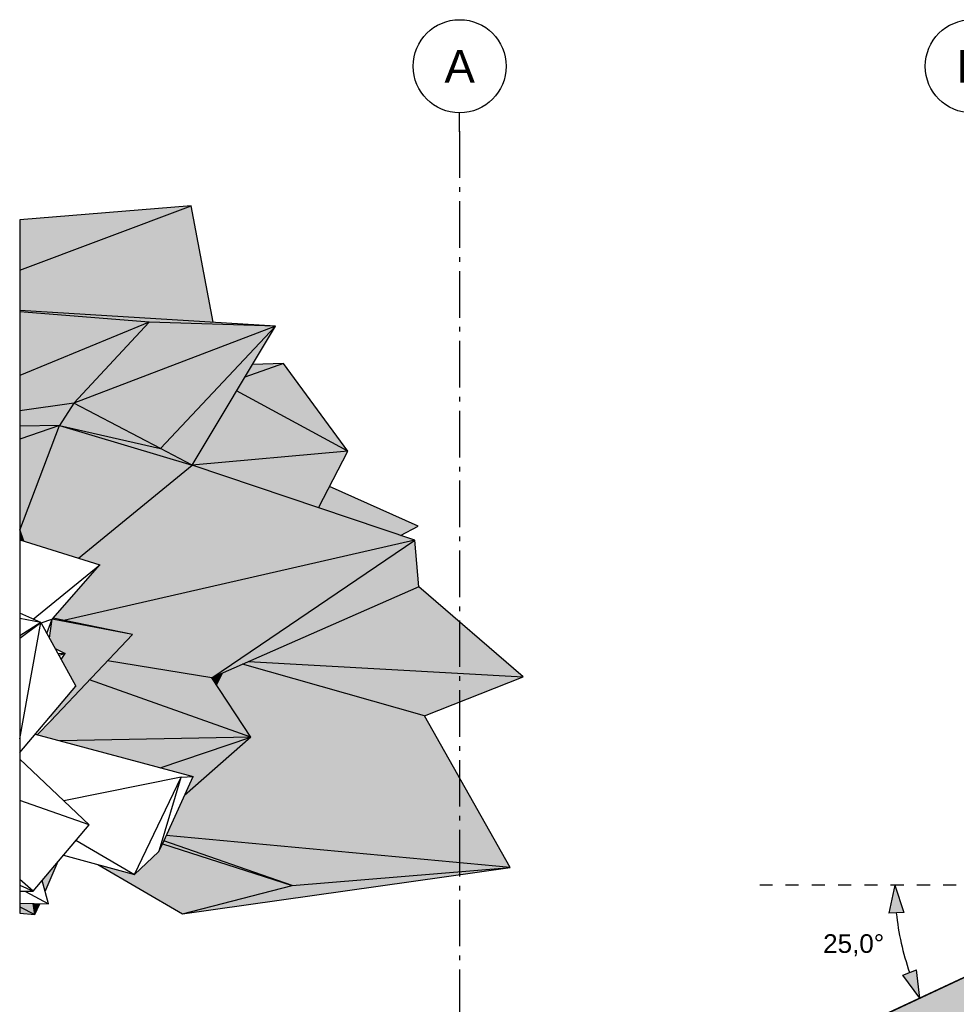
# Model space of a CAD drawing. Header units: millimetres. Extents: x 165469 to 198610573, y -6480348228 to 105421.
# Tile 13 of 41: x 174840654 to 174850712, y -6480301022 to -6480290449. Entities that reach past the tile are written whole.
import ezdxf
from ezdxf.enums import TextEntityAlignment as Align

# ---------------------------------------------------------------- set-up
doc = ezdxf.new("R2010")
doc.units = ezdxf.units.MM
doc.header["$LTSCALE"] = 0.5
doc.header["$MEASUREMENT"] = 0
for name, pattern in [('Akselinje', [1500, 1000, -200, 100, -200]), ('PLINE', [0]), ('Små Stiplet', [564.444444, 282.222222, -282.222222])]:
    doc.linetypes.add(name, pattern=pattern)
for name, color, linetype in [('26-- Yttertak (Skravur)(Nye konstruksjoner)', 7, 'Continuous'), ('26-- Yttertak(Nye konstruksjoner)', 7, 'Continuous'), ('265- Gesimser_ takrenner og nedløp(Nye konstruksjoner)', 7, 'Continuous'), ('269- Andre deler av yttertak(Nye konstruksjoner)', 7, 'Continuous'), ('711--_E__ Eksisterende terreng(Nye konstruksjoner)', 7, 'Continuous'), ('82-- Modullinjer(Nye konstruksjoner)', 7, 'Continuous'), ('842-M___1_50 Målsetting bygning(Nye konstruksjoner)', 7, 'Continuous')]:
    doc.layers.add(name, color=color, linetype=linetype)
doc.styles.add('GENERATED_STYLE_1', font='arial.ttf')
doc.styles.add('GENERATED_STYLE_2', font='arial.ttf')
doc.dimstyles.new('GENERATED_STYLE__4', dxfattribs={"dimtxt": 200, "dimasz": 293.719807, "dimexe": 0.18, "dimexo": 40, "dimgap": 0, "dimtad": 1, "dimtih": 1, "dimtoh": 1, "dimdec": 0, "dimzin": 0, "dimdsep": 46, "dimtxsty": 'GENERATED_STYLE_1', "dimblk": 'ARROWHEAD_5', "dimblk1": 'ARROWHEAD_5', "dimblk2": 'ARROWHEAD_5', "dimcen": 0.09, "dimclrd": 256, "dimclre": 256, "dimclrt": 256, "dimadec": 1, "dimazin": 0, "dimtfac": 1, "dimtdec": 4, "dimtmove": 0, "dimatfit": 3, "dimfxl": 1, "dimtolj": 1, "dimtzin": 0, "dimarcsym": 0})

# ---------------------------------------------------------------- blocks, each defined once
blk = doc.blocks.new('Standard grid marker[2]_3', base_point=(174845378, -6480291449))
at = {"layer": '82-- Modullinjer(Nye konstruksjoner)', "linetype": 'Akselinje'}
for p, q in [((174845378, -6480291649), (174845378, -6480291449)), ((174845378, -6480291649), (174845378, -6480311206)), ((174845378, -6480311206), (174845378, -6480311406))]:
    blk.add_line(p, q, dxfattribs=at)
at = {"layer": '82-- Modullinjer(Nye konstruksjoner)', "linetype": 'PLINE'}
for centre in [(174845378, -6480290949), (174845378, -6480311906)]:
    blk.add_circle(centre, 500, dxfattribs=at)
at = {"layer": '82-- Modullinjer(Nye konstruksjoner)', "linetype": 'Akselinje'}
for p in [(174845378, -6480291649), (174845378, -6480291649), (174845378, -6480311206), (174845378, -6480311206)]:
    blk.add_point(p, dxfattribs=at)
at = {"layer": '82-- Modullinjer(Nye konstruksjoner)', "style": 'GENERATED_STYLE_2'}
for tag, p in [('AC_MarkerText_1_0', (174845378, -6480290774)), ('AC_MarkerText_1_1', (174845378, -6480311731))]:
    blk.add_attdef(tag, text='', height=350, rotation=360, dxfattribs=at).set_placement(p, align=Align.TOP_CENTER)
blk = doc.blocks.new('Standard grid marker[3]_3', base_point=(174850878, -6480291449))
at = {"layer": '82-- Modullinjer(Nye konstruksjoner)', "linetype": 'Akselinje'}
for p, q in [((174850878, -6480291649), (174850878, -6480291449)), ((174850878, -6480291649), (174850878, -6480311206)), ((174850878, -6480311206), (174850878, -6480311406))]:
    blk.add_line(p, q, dxfattribs=at)
at = {"layer": '82-- Modullinjer(Nye konstruksjoner)', "linetype": 'PLINE'}
for centre in [(174850878, -6480290949), (174850878, -6480311906)]:
    blk.add_circle(centre, 500, dxfattribs=at)
at = {"layer": '82-- Modullinjer(Nye konstruksjoner)', "linetype": 'Akselinje'}
for p in [(174850878, -6480291649), (174850878, -6480291649), (174850878, -6480311206), (174850878, -6480311206)]:
    blk.add_point(p, dxfattribs=at)
at = {"layer": '82-- Modullinjer(Nye konstruksjoner)', "style": 'GENERATED_STYLE_2'}
for tag, p in [('AC_MarkerText_1_0', (174850878, -6480290774)), ('AC_MarkerText_1_1', (174850878, -6480311731))]:
    blk.add_attdef(tag, text='', height=350, rotation=360, dxfattribs=at).set_placement(p, align=Align.TOP_CENTER)
blk = doc.blocks.new('*D92', base_point=(168699949, -6480347906))
at = {"layer": '842-M___1_50 Målsetting bygning(Nye konstruksjoner)', "linetype": 'Continuous'}
for points in [[(174850053, -6480299742), (174849989, -6480300044), (174850148, -6480300036)], [(174850322, -6480300957), (174850285, -6480300650), (174850136, -6480300710)]]:
    blk.add_hatch(color=256, dxfattribs=at).paths.add_polyline_path(points)
at = {"layer": '842-M___1_50 Målsetting bygning(Nye konstruksjoner)', "linetype": 'PLINE'}
for p, q in [((174850053, -6480299742), (174849989, -6480300044)), ((174850053, -6480299742), (174850148, -6480300036)), ((174850148, -6480300036), (174849989, -6480300044)), ((174850136, -6480300710), (174850285, -6480300650)), ((174850322, -6480300957), (174850285, -6480300650)), ((174850322, -6480300957), (174850136, -6480300710))]:
    blk.add_line(p, q, dxfattribs=at)
blk.add_arc((174852928, -6480299742), 2876, 185.9516, 199.0484, dxfattribs=at)
at = {"layer": '842-M___1_50 Målsetting bygning(Nye konstruksjoner)', "insert": (174849282, -6480300507), "char_height": 200, "attachment_point": 7, "style": 'GENERATED_STYLE_1'}
blk.add_mtext('\\A1;{\\pql;\\fArial|b0|i0|c0|p0;\\W1.000000;25,0°}', dxfattribs=at)
blk = doc.blocks.new('ARROWHEAD_5')
at = {"linetype": 'Continuous'}
blk.add_hatch(color=256, dxfattribs=at).paths.add_polyline_path([(-1, 0.2679), (0, 0), (-1, -0.2679)])
blk.add_line((0, 0), (-1, 0), dxfattribs=at)

msp = doc.modelspace()

# ---------------------------------------------------------------- hatches: boundary and pattern name
at = {"layer": '26-- Yttertak (Skravur)(Nye konstruksjoner)', "linetype": 'Continuous'}
for points in [[(174844685.5, -6480303585.5), (174844685.5, -6480303685.5), (174852928.5, -6480299841.7), (174852928.5, -6480299741.7)], [(174845391.5, -6480303356.3), (174845391.5, -6480303806.3), (174852928.5, -6480300291.7), (174852928.5, -6480299841.7)]]:
    msp.add_hatch(color=256, dxfattribs=at).paths.add_polyline_path(points)
at = {"layer": '269- Andre deler av yttertak(Nye konstruksjoner)', "linetype": 'Continuous'}
msp.add_hatch(color=256, dxfattribs=at).paths.add_polyline_path([(174844678.4, -6480303583.6), (174844685.5, -6480303598.8), (174844685.5, -6480303585.5), (174852928.5, -6480299741.7), (174852946.6, -6480299750.1), (174852950.7, -6480299748.2), (174852950.7, -6480299726.2)])
msp.add_hatch(color=256, dxfattribs=at).paths.add_polyline_path([(174844678.4, -6480303583.6), (174844685.5, -6480303598.8), (174844685.5, -6480303585.5), (174852928.5, -6480299741.7), (174852946.6, -6480299750.1), (174852950.7, -6480299748.2), (174852950.7, -6480299726.2)])
at = {"layer": '711--_E__ Eksisterende terreng(Nye konstruksjoner)', "linetype": 'Continuous'}
for points in [[(174842494.5, -6480292448.8), (174840653.6, -6480292597.2), (174840653.6, -6480293137.8)], [(174840653.6, -6480293137.8), (174840653.6, -6480293570.6), (174842730.4, -6480293698.5), (174842494.5, -6480292448.8)], [(174842494.5, -6480292448.8), (174840653.6, -6480292597.2), (174840653.6, -6480293137.8)], [(174840653.6, -6480293137.8), (174840653.6, -6480293570.6), (174842730.4, -6480293698.5), (174842494.5, -6480292448.8)], [(174840653.6, -6480293570.6), (174840653.6, -6480293586.9), (174842045.4, -6480293695.5), (174843399.5, -6480293739.8)], [(174840653.6, -6480293570.6), (174840653.6, -6480293586.9), (174842045.4, -6480293695.5), (174843399.5, -6480293739.8)], [(174840653.6, -6480293586.9), (174840653.6, -6480294268.4), (174842045.4, -6480293695.5)], [(174840653.6, -6480293586.9), (174840653.6, -6480294268.4), (174842045.4, -6480293695.5)], [(174840653.6, -6480294647.4), (174841233.5, -6480294567.6), (174842045.4, -6480293695.5), (174840653.6, -6480294268.4)], [(174840653.6, -6480294647.4), (174841233.5, -6480294567.6), (174842045.4, -6480293695.5), (174840653.6, -6480294268.4)], [(174842045.4, -6480293695.5), (174841233.5, -6480294567.6), (174843399.5, -6480293739.8)], [(174842045.4, -6480293695.5), (174841233.5, -6480294567.6), (174843399.5, -6480293739.8)], [(174843399.5, -6480293739.8), (174841233.5, -6480294567.6), (174842166.3, -6480295052.9)], [(174843399.5, -6480293739.8), (174841233.5, -6480294567.6), (174842166.3, -6480295052.9)], [(174843399.5, -6480293739.8), (174842166.3, -6480295052.9), (174842504.1, -6480295234.1)], [(174843399.5, -6480293739.8), (174842166.3, -6480295052.9), (174842504.1, -6480295234.1)], [(174842983.1, -6480294434.7), (174844178.7, -6480295083.3), (174843486.8, -6480294139.2), (174843070.4, -6480294288.9)], [(174842983.1, -6480294434.7), (174844178.7, -6480295083.3), (174843486.8, -6480294139.2), (174843070.4, -6480294288.9)], [(174843070.4, -6480294288.9), (174843486.8, -6480294139.2), (174843152.6, -6480294151.8)], [(174843070.4, -6480294288.9), (174843486.8, -6480294139.2), (174843152.6, -6480294151.8)], [(174842983.1, -6480294434.7), (174842504.1, -6480295234.1), (174844178.7, -6480295083.3)], [(174842983.1, -6480294434.7), (174842504.1, -6480295234.1), (174844178.7, -6480295083.3)], [(174840653.6, -6480294814.5), (174841080.9, -6480294807.4), (174841233.5, -6480294567.6), (174840653.6, -6480294647.4)], [(174840653.6, -6480294814.5), (174841080.9, -6480294807.4), (174841233.5, -6480294567.6), (174840653.6, -6480294647.4)], [(174841080.9, -6480294807.4), (174842166.3, -6480295052.9), (174841233.5, -6480294567.6)], [(174841080.9, -6480294807.4), (174842166.3, -6480295052.9), (174841233.5, -6480294567.6)], [(174841080.9, -6480294807.4), (174840653.6, -6480294954.7), (174840653.6, -6480295923.7), (174840655.8, -6480295929.6)], [(174840653.6, -6480294814.5), (174840653.6, -6480294954.7), (174841080.9, -6480294807.4)], [(174841080.9, -6480294807.4), (174840653.6, -6480294954.7), (174840653.6, -6480295923.7), (174840655.8, -6480295929.6)], [(174840653.6, -6480294814.5), (174840653.6, -6480294954.7), (174841080.9, -6480294807.4)], [(174840655.8, -6480295929.6), (174840698.8, -6480296048.1), (174841284.1, -6480296231), (174842504.1, -6480295234.1), (174841080.9, -6480294807.4)], [(174840655.8, -6480295929.6), (174840698.8, -6480296048.1), (174841284.1, -6480296231), (174842504.1, -6480295234.1), (174841080.9, -6480294807.4)], [(174841080.9, -6480294807.4), (174842504.1, -6480295234.1), (174842166.3, -6480295052.9)], [(174841080.9, -6480294807.4), (174842504.1, -6480295234.1), (174842166.3, -6480295052.9)], [(174844178.7, -6480295083.3), (174842504.1, -6480295234.1), (174843861.7, -6480295690.8)], [(174844178.7, -6480295083.3), (174842504.1, -6480295234.1), (174843861.7, -6480295690.8)], [(174841011.4, -6480296875.6), (174841129.3, -6480296899.7), (174844898.4, -6480296039.6), (174842504.1, -6480295234.1), (174841284.1, -6480296231), (174841513.7, -6480296302.8)], [(174841011.4, -6480296875.6), (174841129.3, -6480296899.7), (174844898.4, -6480296039.6), (174842504.1, -6480295234.1), (174841284.1, -6480296231), (174841513.7, -6480296302.8)], [(174843982, -6480295460.4), (174843861.7, -6480295690.8), (174844741.8, -6480295986.9), (174844934, -6480295889.3)], [(174843982, -6480295460.4), (174843861.7, -6480295690.8), (174844741.8, -6480295986.9), (174844934, -6480295889.3)], [(174840653.6, -6480296034), (174840698.8, -6480296048.1), (174840653.6, -6480295923.7)], [(174840653.6, -6480296034), (174840698.8, -6480296048.1), (174840653.6, -6480295923.7)], [(174841129.3, -6480296899.7), (174841865.9, -6480297050.2), (174841596.8, -6480297333.8), (174842718.1, -6480297514.8), (174844898.4, -6480296039.6)], [(174841129.3, -6480296899.7), (174841865.9, -6480297050.2), (174841596.8, -6480297333.8), (174842718.1, -6480297514.8), (174844898.4, -6480296039.6)], [(174844898.4, -6480296039.6), (174842718.1, -6480297514.8), (174844939.7, -6480296538.8)], [(174844898.4, -6480296039.6), (174842718.1, -6480297514.8), (174844939.7, -6480296538.8)], [(174844939.7, -6480296538.8), (174843112.2, -6480297341.6), (174846061.6, -6480297506.3)], [(174844939.7, -6480296538.8), (174843112.2, -6480297341.6), (174846061.6, -6480297506.3)], [(174841003.2, -6480296885), (174840983.8, -6480297012.5), (174840983.8, -6480297110.3), (174841032.8, -6480297199.9), (174841143.3, -6480297256.4), (174841098, -6480297319), (174841255.5, -6480297606.8), (174840983.8, -6480297927.4), (174840983.8, -6480297980), (174841865.9, -6480297050.2)], [(174841000, -6480296893.6), (174840983.8, -6480297012.5), (174841003.2, -6480296885)], [(174841003.2, -6480296885), (174840983.8, -6480297012.5), (174840983.8, -6480297110.3), (174841032.8, -6480297199.9), (174841143.3, -6480297256.4), (174841098, -6480297319), (174841255.5, -6480297606.8), (174840983.8, -6480297927.4), (174840983.8, -6480297980), (174841865.9, -6480297050.2)], [(174841000, -6480296893.6), (174840983.8, -6480297012.5), (174841003.2, -6480296885)], [(174841000.5, -6480296885.9), (174841000, -6480296893.6), (174841003.2, -6480296885)], [(174841000.5, -6480296885.9), (174841000, -6480296893.6), (174841003.2, -6480296885)], [(174841009.1, -6480296878.3), (174841000.5, -6480296885.9), (174841003.2, -6480296885)], [(174841009.1, -6480296878.3), (174841000.5, -6480296885.9), (174841003.2, -6480296885)], [(174841011.4, -6480296875.6), (174841003.2, -6480296885), (174841865.9, -6480297050.2)], [(174841011.4, -6480296875.6), (174841003.2, -6480296885), (174841865.9, -6480297050.2)], [(174841596.8, -6480297333.8), (174841404.5, -6480297536.5), (174843136.5, -6480298154.6), (174842718.1, -6480297514.8)], [(174841596.8, -6480297333.8), (174841404.5, -6480297536.5), (174843136.5, -6480298154.6), (174842718.1, -6480297514.8)], [(174842422.6, -6480298781.1), (174842227, -6480299210), (174845922.4, -6480299553.3), (174842988.6, -6480297395.9), (174842830, -6480297465.6), (174842767.2, -6480297589.9), (174843136.5, -6480298154.6)], [(174842422.6, -6480298781.1), (174842227, -6480299210), (174845922.4, -6480299553.3), (174842988.6, -6480297395.9), (174842830, -6480297465.6), (174842767.2, -6480297589.9), (174843136.5, -6480298154.6)], [(174843045.1, -6480297371.1), (174842988.6, -6480297395.9), (174845922.4, -6480299553.3), (174844999.2, -6480297923.4)], [(174843045.1, -6480297371.1), (174842988.6, -6480297395.9), (174845922.4, -6480299553.3), (174844999.2, -6480297923.4)], [(174843045.1, -6480297371.1), (174844999.2, -6480297923.4), (174846061.6, -6480297506.3), (174843112.2, -6480297341.6)], [(174843045.1, -6480297371.1), (174844999.2, -6480297923.4), (174846061.6, -6480297506.3), (174843112.2, -6480297341.6)], [(174842718.1, -6480297514.8), (174842767.2, -6480297589.9), (174842830, -6480297465.6)], [(174842718.1, -6480297514.8), (174842767.2, -6480297589.9), (174842830, -6480297465.6)], [(174841404.5, -6480297536.5), (174840844.8, -6480298126.4), (174841084.9, -6480298191.2), (174843136.5, -6480298154.6)], [(174841404.5, -6480297536.5), (174840844.8, -6480298126.4), (174841084.9, -6480298191.2), (174843136.5, -6480298154.6)], [(174841084.9, -6480298191.2), (174842163.2, -6480298482), (174843136.5, -6480298154.6)], [(174841084.9, -6480298191.2), (174842163.2, -6480298482), (174843136.5, -6480298154.6)], [(174842163.2, -6480298482), (174842515.6, -6480298577.1), (174842422.6, -6480298781.1), (174843136.5, -6480298154.6)], [(174842163.2, -6480298482), (174842515.6, -6480298577.1), (174842422.6, -6480298781.1), (174843136.5, -6480298154.6)], [(174842227, -6480299210), (174842200.6, -6480299268), (174843579.9, -6480299745.4), (174845922.4, -6480299553.3)], [(174842227, -6480299210), (174842200.6, -6480299268), (174843579.9, -6480299745.4), (174845922.4, -6480299553.3)], [(174841885.1, -6480299629.3), (174841493.5, -6480299521.7), (174842401.5, -6480300050.3), (174843579.9, -6480299745.4), (174842185.8, -6480299300.5), (174842149, -6480299381.2)], [(174841885.1, -6480299629.3), (174841493.5, -6480299521.7), (174842401.5, -6480300050.3), (174843579.9, -6480299745.4), (174842185.8, -6480299300.5), (174842149, -6480299381.2)], [(174842149, -6480299381.2), (174842182, -6480299308.7), (174842154.1, -6480299363.9)], [(174842149, -6480299381.2), (174842182, -6480299308.7), (174842154.1, -6480299363.9)], [(174842185.8, -6480299300.5), (174843579.9, -6480299745.4), (174842200.6, -6480299268)], [(174842185.8, -6480299300.5), (174843579.9, -6480299745.4), (174842200.6, -6480299268)], [(174842154.1, -6480299363.9), (174842144.1, -6480299385.8), (174842149, -6480299381.2)], [(174842154.1, -6480299363.9), (174842144.1, -6480299385.8), (174842149, -6480299381.2)], [(174841067.1, -6480299486.3), (174840894, -6480299691.2), (174840925.8, -6480299810)], [(174841067.1, -6480299486.3), (174840894, -6480299691.2), (174840925.8, -6480299810)], [(174843579.9, -6480299745.4), (174842401.5, -6480300050.3), (174845922.4, -6480299553.3)], [(174843579.9, -6480299745.4), (174842401.5, -6480300050.3), (174845922.4, -6480299553.3)], [(174840797.3, -6480299939.7), (174840653.6, -6480299935.6), (174840653.6, -6480299974), (174840817, -6480300059.3)], [(174840797.3, -6480299939.7), (174840653.6, -6480299935.6), (174840653.6, -6480299974), (174840817, -6480300059.3)], [(174840868.4, -6480299941.7), (174840797.3, -6480299939.7), (174840817, -6480300059.3)], [(174840868.4, -6480299941.7), (174840797.3, -6480299939.7), (174840817, -6480300059.3)], [(174840653.6, -6480300042), (174840817, -6480300059.3), (174840653.6, -6480299974)], [(174840653.6, -6480300042), (174840817, -6480300059.3), (174840653.6, -6480299974)]]:
    msp.add_hatch(color=256, dxfattribs=at).paths.add_polyline_path(points)

# ---------------------------------------------------------------- linework, layer by layer
at = {"layer": '26-- Yttertak(Nye konstruksjoner)', "linetype": 'PLINE'}
msp.add_line((174852928.5, -6480299741.7), (174844685.5, -6480303585.5), dxfattribs=at)
at = {"layer": '265- Gesimser_ takrenner og nedløp(Nye konstruksjoner)', "linetype": 'Små Stiplet'}
msp.add_line((174857203.2, -6480299741.7), (174848601, -6480299741.7), dxfattribs=at)
at = {"layer": '269- Andre deler av yttertak(Nye konstruksjoner)', "linetype": 'PLINE'}
msp.add_line((174852950.7, -6480299726.2), (174844678.4, -6480303583.6), dxfattribs=at)
at = {"layer": '711--_E__ Eksisterende terreng(Nye konstruksjoner)', "linetype": 'PLINE'}
for p, q in [((174840653.6, -6480293137.8), (174842494.5, -6480292448.8)), ((174842494.5, -6480292448.8), (174840653.6, -6480292597.2)), ((174842730.4, -6480293698.5), (174842494.5, -6480292448.8)), ((174840653.6, -6480292597.2), (174840653.6, -6480293137.8)), ((174840653.6, -6480293137.8), (174840653.6, -6480293570.6)), ((174843399.5, -6480293739.8), (174840653.6, -6480293570.6)), ((174840653.6, -6480293570.6), (174840653.6, -6480293586.9)), ((174842045.4, -6480293695.5), (174840653.6, -6480293586.9)), ((174840653.6, -6480293586.9), (174840653.6, -6480294268.4)), ((174842045.4, -6480293695.5), (174840653.6, -6480294268.4)), ((174841233.5, -6480294567.6), (174842045.4, -6480293695.5)), ((174843399.5, -6480293739.8), (174842045.4, -6480293695.5)), ((174843399.5, -6480293739.8), (174841233.5, -6480294567.6)), ((174842166.3, -6480295052.9), (174843399.5, -6480293739.8)), ((174842504.1, -6480295234.1), (174843399.5, -6480293739.8)), ((174843486.8, -6480294139.2), (174843070.4, -6480294288.9)), ((174843486.8, -6480294139.2), (174843152.6, -6480294151.8)), ((174844178.7, -6480295083.3), (174843486.8, -6480294139.2)), ((174840653.6, -6480294268.4), (174840653.6, -6480294647.4)), ((174844178.7, -6480295083.3), (174842983.1, -6480294434.7)), ((174841233.5, -6480294567.6), (174840653.6, -6480294647.4)), ((174841233.5, -6480294567.6), (174841080.9, -6480294807.4)), ((174842166.3, -6480295052.9), (174841233.5, -6480294567.6)), ((174840653.6, -6480294647.4), (174840653.6, -6480294814.5)), ((174841080.9, -6480294807.4), (174840653.6, -6480294954.7)), ((174841080.9, -6480294807.4), (174840653.6, -6480294814.5)), ((174840653.6, -6480294814.5), (174840653.6, -6480294954.7)), ((174840655.8, -6480295929.6), (174841080.9, -6480294807.4)), ((174841080.9, -6480294807.4), (174842166.3, -6480295052.9)), ((174841080.9, -6480294807.4), (174842504.1, -6480295234.1)), ((174840653.6, -6480294954.7), (174840653.6, -6480295923.7)), ((174842504.1, -6480295234.1), (174842166.3, -6480295052.9)), ((174844178.7, -6480295083.3), (174842504.1, -6480295234.1)), ((174843861.7, -6480295690.8), (174844178.7, -6480295083.3)), ((174841284.1, -6480296231), (174842504.1, -6480295234.1)), ((174844898.4, -6480296039.6), (174842504.1, -6480295234.1)), ((174844934, -6480295889.3), (174843982, -6480295460.4)), ((174840698.8, -6480296048.1), (174840653.6, -6480295923.7)), ((174840653.6, -6480295923.7), (174840653.6, -6480296034)), ((174844741.8, -6480295986.9), (174844934, -6480295889.3)), ((174840653.6, -6480296034), (174840653.6, -6480296821)), ((174840653.6, -6480296034), (174841513.7, -6480296302.8)), ((174844898.4, -6480296039.6), (174841129.3, -6480296899.7)), ((174842718.1, -6480297514.8), (174844898.4, -6480296039.6)), ((174844939.7, -6480296538.8), (174844898.4, -6480296039.6)), ((174840798.2, -6480296885), (174841513.7, -6480296302.8)), ((174841009.1, -6480296878.3), (174841513.7, -6480296302.8)), ((174844939.7, -6480296538.8), (174842718.1, -6480297514.8)), ((174846061.6, -6480297506.3), (174844939.7, -6480296538.8)), ((174840880.3, -6480296921.3), (174840653.6, -6480296821)), ((174840653.6, -6480296821), (174840653.6, -6480296879.9)), ((174840880.3, -6480296921.3), (174840653.6, -6480296879.9)), ((174840653.6, -6480296879.9), (174840653.6, -6480297064.3)), ((174840882.8, -6480296925.9), (174841000.5, -6480296885.9)), ((174840945.3, -6480297040), (174841000, -6480296893.6)), ((174840983.8, -6480297012.5), (174841003.2, -6480296885)), ((174841000, -6480296893.6), (174841003.2, -6480296885)), ((174841000.5, -6480296885.9), (174841003.2, -6480296885)), ((174841003.2, -6480296885), (174841009.1, -6480296878.3)), ((174841865.9, -6480297050.2), (174841003.2, -6480296885)), ((174841865.9, -6480297050.2), (174841011.4, -6480296875.6)), ((174840653.6, -6480297091.9), (174840880.3, -6480296921.3)), ((174840880.3, -6480296921.3), (174840653.6, -6480297064.3)), ((174840653.6, -6480298172.2), (174840880.3, -6480296921.3)), ((174840880.3, -6480296921.3), (174841255.5, -6480297606.8)), ((174840653.6, -6480297064.3), (174840653.6, -6480297091.9)), ((174840653.6, -6480297091.9), (174840653.6, -6480298172.2)), ((174840972.1, -6480297089.1), (174840983.8, -6480297012.5)), ((174840983.8, -6480297980), (174841865.9, -6480297050.2)), ((174841032.8, -6480297199.9), (174841143.3, -6480297256.4)), ((174841143.3, -6480297256.4), (174841065.7, -6480297260.1)), ((174841073.3, -6480297273.9), (174841143.3, -6480297256.4)), ((174841098, -6480297319), (174841143.3, -6480297256.4)), ((174842718.1, -6480297514.8), (174841596.8, -6480297333.8)), ((174844999.2, -6480297923.4), (174843045.1, -6480297371.1)), ((174843112.2, -6480297341.6), (174846061.6, -6480297506.3)), ((174843136.5, -6480298154.6), (174842718.1, -6480297514.8)), ((174842767.2, -6480297589.9), (174842830, -6480297465.6)), ((174844999.2, -6480297923.4), (174846061.6, -6480297506.3)), ((174840653.6, -6480298317), (174841255.5, -6480297606.8)), ((174843136.5, -6480298154.6), (174841404.5, -6480297536.5)), ((174845922.4, -6480299553.3), (174844999.2, -6480297923.4)), ((174840844.8, -6480298126.4), (174840983.8, -6480297980)), ((174840820.6, -6480298119.9), (174842515.6, -6480298577.1)), ((174843136.5, -6480298154.6), (174841084.9, -6480298191.2)), ((174842163.2, -6480298482), (174843136.5, -6480298154.6)), ((174843136.5, -6480298154.6), (174842422.6, -6480298781.1)), ((174840653.6, -6480298172.2), (174840653.6, -6480298317)), ((174840653.6, -6480298317), (174840653.6, -6480298387.9)), ((174841399.5, -6480299093), (174840653.6, -6480298387.9)), ((174840653.6, -6480298387.9), (174840653.6, -6480298835.1)), ((174842386, -6480298581.4), (174841127.6, -6480298836.1)), ((174841885.1, -6480299629.3), (174842386, -6480298581.4)), ((174842154.1, -6480299363.9), (174842386, -6480298581.4)), ((174842182, -6480299308.7), (174842515.6, -6480298577.1)), ((174842386, -6480298581.4), (174842515.6, -6480298577.1)), ((174841399.5, -6480299093), (174840653.6, -6480298835.1)), ((174840653.6, -6480298835.1), (174840653.6, -6480299680.4)), ((174840796.8, -6480299806.2), (174841399.5, -6480299093)), ((174845922.4, -6480299553.3), (174842227, -6480299210)), ((174841258.1, -6480299260.3), (174841885.1, -6480299629.3)), ((174842149, -6480299381.2), (174842182, -6480299308.7)), ((174842185.8, -6480299300.5), (174843579.9, -6480299745.4)), ((174843579.9, -6480299745.4), (174842200.6, -6480299268)), ((174841123.1, -6480299420), (174841885.1, -6480299629.3)), ((174841885.1, -6480299629.3), (174842144.1, -6480299385.8)), ((174842144.1, -6480299385.8), (174842149, -6480299381.2)), ((174842149, -6480299381.2), (174842154.1, -6480299363.9)), ((174840925.8, -6480299810), (174841067.1, -6480299486.3)), ((174841493.5, -6480299521.7), (174842401.5, -6480300050.3)), ((174842401.5, -6480300050.3), (174845922.4, -6480299553.3)), ((174843579.9, -6480299745.4), (174845922.4, -6480299553.3)), ((174840796.8, -6480299806.2), (174840653.6, -6480299680.4)), ((174840653.6, -6480299680.4), (174840653.6, -6480299742.9)), ((174840653.6, -6480299742.9), (174840653.6, -6480299806)), ((174840653.6, -6480299742.9), (174840796.8, -6480299806.2)), ((174840961.9, -6480299944.3), (174840894, -6480299691.2)), ((174842401.5, -6480300050.3), (174843579.9, -6480299745.4)), ((174840653.6, -6480299806), (174840796.8, -6480299806.2)), ((174840653.6, -6480299806), (174840653.6, -6480299812.1)), ((174840653.6, -6480299812.1), (174840796.8, -6480299806.2)), ((174840653.6, -6480299812.1), (174840653.6, -6480299933.4)), ((174840714.4, -6480299809.6), (174840961.9, -6480299944.3)), ((174840653.6, -6480299933.4), (174840653.6, -6480299935.6)), ((174840653.6, -6480299935.6), (174840653.6, -6480299974)), ((174840653.6, -6480299935.6), (174840961.9, -6480299944.3)), ((174840817, -6480300059.3), (174840797.3, -6480299939.7)), ((174840817, -6480300059.3), (174840868.4, -6480299941.7)), ((174840653.6, -6480299974), (174840817, -6480300059.3)), ((174840653.6, -6480299974), (174840653.6, -6480300042)), ((174840653.6, -6480300042), (174840817, -6480300059.3))]:
    msp.add_line(p, q, dxfattribs=at)

# ---------------------------------------------------------------- block references
at = {"layer": '82-- Modullinjer(Nye konstruksjoner)', "linetype": 'PLINE'}
ref = msp.add_blockref('Standard grid marker[2]_3', (174845378.5, -6480291448.8), dxfattribs=at)
ref.add_attrib('AC_MarkerText_1', 'A', dxfattribs={"color": 7, "height": 350, "rotation": 360, "style": 'GENERATED_STYLE_2'}).set_placement((174845378.5, -6480290773.8), align=Align.TOP_CENTER)
ref.add_attrib('AC_MarkerText_1_1', 'A', dxfattribs={"color": 7, "height": 350, "rotation": 360, "style": 'GENERATED_STYLE_2'}).set_placement((174845378.5, -6480311731.3), align=Align.TOP_CENTER)
ref = msp.add_blockref('Standard grid marker[3]_3', (174850878.5, -6480291448.8), dxfattribs=at)
ref.add_attrib('AC_MarkerText_1', 'B', dxfattribs={"color": 7, "height": 350, "rotation": 360, "style": 'GENERATED_STYLE_2'}).set_placement((174850878.5, -6480290773.8), align=Align.TOP_CENTER)
ref.add_attrib('AC_MarkerText_1_1', 'B', dxfattribs={"color": 7, "height": 350, "rotation": 360, "style": 'GENERATED_STYLE_2'}).set_placement((174850878.5, -6480311731.3), align=Align.TOP_CENTER)

# ---------------------------------------------------------------- dimensions: what is measured, and where the dimension line sits
at = {"layer": '842-M___1_50 Målsetting bygning(Nye konstruksjoner)', "linetype": 'Continuous'}
dim = msp.add_angular_dim_3p(base=(174850121.1, -6480300364.1), center=(174852928.5, -6480299741.7), p1=(174848807, -6480301663.6), p2=(174848601, -6480299741.7), dimstyle='GENERATED_STYLE__4', dxfattribs=at)
dim.commit()
dim.dimension.update_dxf_attribs({"geometry": '*D92', "text_midpoint": (174849594.4, -6480300407.4), "dimtype": 165})

doc.saveas('drawing.dxf')
